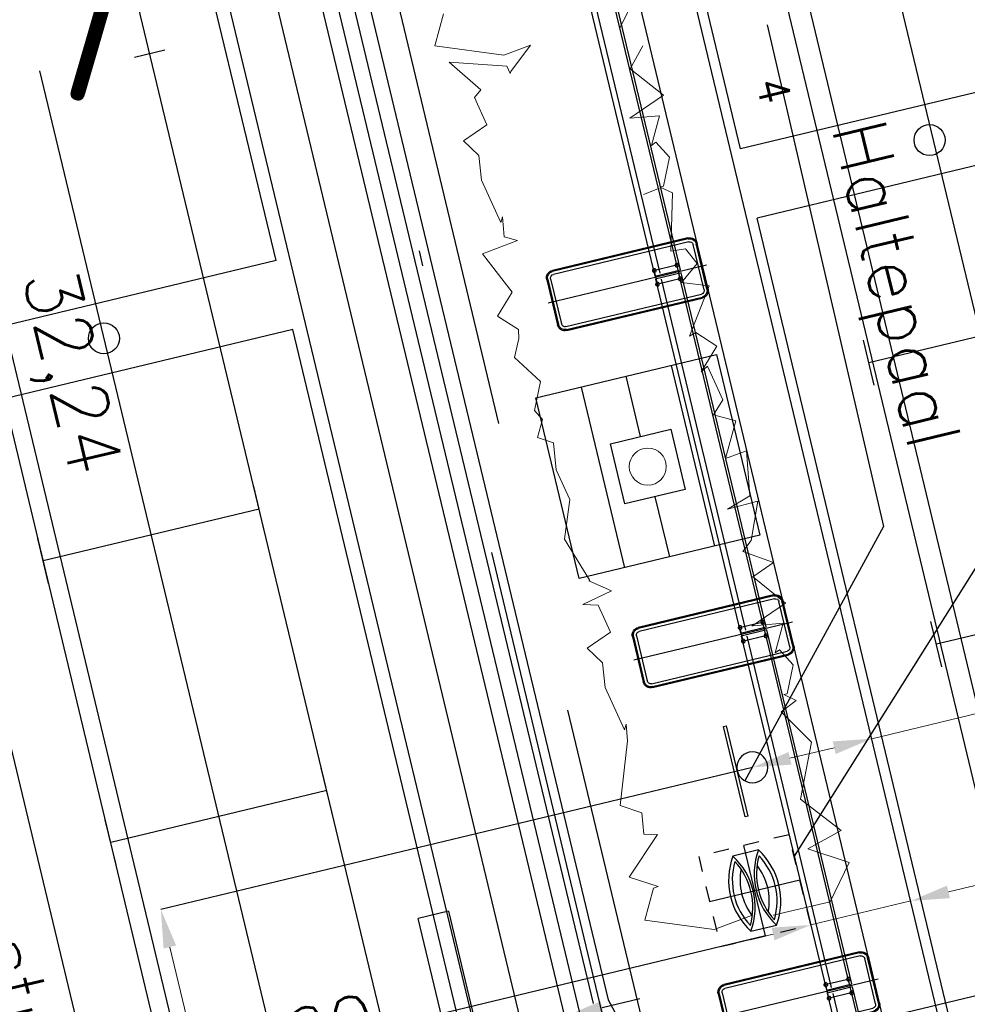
# Model space of a CAD drawing. Header units: millimetres. Extents: x 96940 to 101272, y 432237 to 434659.
# Tile 232 of 256: x 97309.81 to 97315.93, y 433508.38 to 433514.74. Entities that reach past the tile are written whole.
import ezdxf
from ezdxf.enums import TextEntityAlignment as Align

# ---------------------------------------------------------------- set-up
doc = ezdxf.new("R2010")
doc.units = ezdxf.units.MM
for name, pattern in [('CENTER', [35.225022, 22.015639, -4.403128, 4.403128, -4.403128]), ('DASHDOT', [25.4, 12.7, -6.35, 0, -6.35]), ('DASHED', [19.05, 12.7, -6.35])]:
    doc.linetypes.add(name, pattern=pattern)
for name, color, linetype in [('citadis', 7, 'Continuous'), ('NW_BOOM_LEIVORM', 3, 'Continuous'), ('NW_BOOMROOSTER_BGSV', 15, 'Continuous'), ('Ondergrond_Nieuw_IP', 8, 'Continuous'), ('R_BL_T_N_MAST', 7, 'Continuous'), ('R_BN_T_N_Citadis', 2, 'Continuous'), ('R_BN_T_N_Halte_Afvalbak_ 80_liter', 7, 'Continuous'), ('R_BN_T_N_Halte_Blindengeleidelijn', 9, 'Continuous'), ('R_BN_T_N_Halte_Geleidepad_Markering-maatvoering', 1, 'Continuous'), ('R_BN_T_N_Halte_Haltepaal', 7, 'Continuous'), ('R_BN_T_N_Halte_Hekwerk', 7, 'Continuous'), ('R_BN_T_N_Halte_Hekwerk over het hele perron', 7, 'Continuous'), ('R_BN_T_N_Halte_Perron', 7, 'Continuous'), ('R_BN_T_N_Halte_Perron-Maatvoering', 7, 'Continuous'), ('R_BN_T_N_Hartspoor', 1, 'CENTER'), ('R_BN_T_N_Kokersysteem_Coordinaten', 1, 'Continuous'), ('R_BN_T_N_Kokersysteem_laagspanning', 2, 'DASHED'), ('R_BN_T_N_Kokersysteem_signaal', 2, 'DASHDOT'), ('R_BN_T_N_Spoor', 3, 'Continuous'), ('R_BN_T_N_Thermietlassen', 7, 'Continuous'), ('R_BN_T_N_Verkanting_Maatvoering', 7, 'Continuous')]:
    doc.layers.add(name, color=color, linetype=linetype)
doc.layers.add('R_BN_T_N_Las', color=3, linetype='Continuous', lineweight=25)
doc.styles.add('ISO', font='iso.shx')
doc.styles.get("Standard").update_dxf_attribs({"font": 'romans.shx'})
doc.dimstyles.new('RET 1-500', dxfattribs={"dimtxt": 1, "dimasz": 1, "dimexe": 0.3, "dimexo": 0, "dimgap": 0.3, "dimtad": 1, "dimdec": 3, "dimzin": 1, "dimtxsty": 'Standard', "dimcen": 0, "dimclrd": 1, "dimclre": 1, "dimclrt": 7, "dimaunit": 2, "dimadec": 4, "dimazin": 0, "dimtfac": 1, "dimtdec": 3, "dimtofl": 0, "dimtmove": 0, "dimatfit": 0, "dimfxl": 1, "dimarcsym": 0})

# ---------------------------------------------------------------- blocks, each defined once
blk = doc.blocks.new('*U32')
at = {"layer": 'R_BN_T_N_Citadis', "color": 9, "linetype": 'Continuous'}
for p, q in [((-30.4476, 1.2), (-24.754, 1.2)), ((-24.754, -1.2), (-24.754, 1.2)), ((-24.2945, -1.2), (-24.2945, 1.2)), ((-24.2945, 1.2), (-18.5095, 1.2)), ((-30.4476, -1.2), (-24.754, -1.2)), ((-24.2945, -1.2), (-18.5095, -1.2))]:
    blk.add_line(p, q, dxfattribs=at)
at = {"layer": 'R_BN_T_N_Citadis', "color": 9}
for p, q in [((-27.8513, 0.7175), (-27.5513, 0.7175)), ((-27.7013, -0.7175), (-27.7013, 0.7175)), ((-25.9813, 0.7175), (-25.6813, 0.7175)), ((-25.8313, -0.7175), (-25.8313, 0.7175)), ((-27.8513, -0.7175), (-27.5513, -0.7175)), ((-25.9813, -0.7175), (-25.6813, -0.7175)), ((-30.1911, -1.1), (-28.6424, -1.1)), ((-28.6424, -1.3), (-28.6424, -1.1)), ((-28.6424, -1.3), (-30.1911, -1.3))]:
    blk.add_line(p, q, dxfattribs=at)
blk.add_circle((-24.5243, 0), 0.1, dxfattribs=at)
at = {"layer": 'R_BN_T_N_Citadis', "color": 9, "linetype": 'Continuous', "width": 0.933333}
blk.add_text('4', height=0.2, rotation=180, dxfattribs=at).set_placement((-23.8987, 0.9037), align=Align.MIDDLE_LEFT)
blk = doc.blocks.new('boomrooster model rijn 2')
at = {"color": 15, "linetype": 'ByBlock', "lineweight": -2, "ltscale": 0.5}
blk.add_line((97084.1739, 433637.3915), (97084.174, 433637.7912), dxfattribs=at)
for points in [[(97083.5734, 433636.591), (97083.5729, 433637.791), (97084.7729, 433637.7915), (97084.7734, 433636.5915), (97083.5734, 433636.591)], [(97083.9738, 433636.9917), (97083.974, 433637.3916), (97084.3738, 433637.3914), (97084.3737, 433636.9915)]]:
    blk.add_lwpolyline(points, close=True, dxfattribs=at)
for points in [[(97083.8743, 433636.591), (97083.8747, 433637.7915)], [(97084.4729, 433636.5914), (97084.4733, 433637.7914)], [(97084.1737, 433636.9916), (97084.1736, 433636.5912)]]:
    blk.add_lwpolyline(points, dxfattribs=at)
blk = doc.blocks.new('FUNDERINGSVOET_KLEIN')
at = {"layer": 'R_BN_T_N_Halte_Hekwerk over het hele perron', "color": 1, "ltscale": 0.5}
for p, q in [((-0.15, 0), (0.15, 0)), ((-0.2, -0.95), (-0.2, -0.05)), ((-0.193, -0.95), (-0.193, -0.05)), ((-0.1737, -0.95), (-0.1737, -0.05)), ((-0.15, -0.007), (0.15, -0.007)), ((-0.15, -0.0263), (0.15, -0.0263)), ((0.1737, -0.05), (0.1737, -0.95)), ((0.193, -0.05), (0.193, -0.95)), ((0.2, -0.05), (0.2, -0.95)), ((0.15, -0.9737), (-0.15, -0.9737)), ((0.15, -0.993), (-0.15, -0.993)), ((0.15, -1), (-0.15, -1))]:
    blk.add_line(p, q, dxfattribs=at)
at = {"layer": 'R_BN_T_N_Halte_Hekwerk over het hele perron', "color": 1, "ltscale": 0.1}
for p, q in [((0, 0.0269), (0, -1.0262)), ((-0.06, -0.16), (0.06, -0.16)), ((-0.045, -0.145), (-0.045, -0.325)), ((0.045, -0.145), (0.045, -0.325)), ((-0.06, -0.31), (0.06, -0.31))]:
    blk.add_line(p, q, dxfattribs=at)
for centre in [(-0.045, -0.16), (0.045, -0.16), (-0.045, -0.31), (0.045, -0.31)]:
    blk.add_circle(centre, 0.012, dxfattribs=at)
at = {"layer": 'R_BN_T_N_Halte_Hekwerk over het hele perron', "color": 1, "ltscale": 0.5}
for centre, radius, start, end in [((-0.15, -0.05), 0.05, 90, 180), ((-0.15, -0.05), 0.043, 90, 180), ((-0.15, -0.05), 0.0237, 90, 180), ((0.15, -0.05), 0.05, 0, 90), ((0.15, -0.05), 0.043, 0, 90), ((0.15, -0.05), 0.0237, 0, 90), ((-0.15, -0.95), 0.05, 180, 270), ((-0.15, -0.95), 0.043, 180, 270), ((-0.15, -0.95), 0.0237, 180, 270), ((0.15, -0.95), 0.05, 270, 0), ((0.15, -0.95), 0.043, 270, 0), ((0.15, -0.95), 0.0237, 270, 0)]:
    blk.add_arc(centre, radius, start, end, dxfattribs=at)
blk = doc.blocks.new('Afvalbak_80 liter')
at = {"layer": 'R_BN_T_N_Halte_Afvalbak_ 80_liter', "color": 1, "linetype": 'DASHDOT', "ltscale": 5}
for p, q in [((0, -0.3), (0, 0.3)), ((0.3, 0), (-0.3, 0))]:
    blk.add_line(p, q, dxfattribs=at)
at = {"layer": 'R_BN_T_N_Halte_Afvalbak_ 80_liter', "color": 1, "linetype": 'DASHED', "ltscale": 0.005}
blk.add_lwpolyline([(-0.3, -0.3), (0.3, -0.3), (0.3, 0.3), (-0.3, 0.3)], close=True, dxfattribs=at)
at = {"layer": 'R_BN_T_N_Halte_Afvalbak_ 80_liter'}
blk.add_lwpolyline([(0.2495, -0.085), (0.2495, 0.085, 0.302001), (-0.2505, 0.085), (-0.2505, -0.085, 0.302001)], format="xyb", close=True, dxfattribs=at)
for centre, radius, start, end in [((-0.0005, -0.2912), 0.4277, 60.16784, 119.83216), ((-0.0005, 0.4612), 0.4517, 236.39125, 303.60875), ((-0.0005, 0.4612), 0.4367, 240.84279, 299.15721), ((-0.0005, -0.2912), 0.3777, 65.71018, 114.28982), ((-0.0005, -0.4612), 0.4517, 56.39125, 123.60875), ((-0.0005, -0.4612), 0.4367, 60.84279, 119.15721), ((-0.0005, 0.2912), 0.3777, 245.71018, 294.28982), ((-0.0005, 0.2912), 0.4277, 240.16784, 299.83216)]:
    blk.add_arc(centre, radius, start, end, dxfattribs=at)
blk = doc.blocks.new('Haltepaal')
at = {"layer": 'R_BN_T_N_Halte_Haltepaal'}
for p, q in [((0.1, -0.3), (0.1, 0.3)), ((0.12, 0.3), (0.1, 0.3)), ((0.12, -0.3), (0.12, 0.3)), ((0.1, -0.3), (0.12, -0.3))]:
    blk.add_line(p, q, dxfattribs=at)
blk.add_circle((0, 0), 0.1, dxfattribs=at)
blk = doc.blocks.new('Las')
at = {"layer": 'R_BN_T_N_Las', "color": 7}
blk.add_line((-0.1, 0), (0.1, 0), dxfattribs=at)
blk = doc.blocks.new('Thermietlas')
at = {"layer": 'R_BN_T_N_Thermietlassen', "style": 'ISO'}
blk.add_text('T', height=1, dxfattribs=at).set_placement((-0.3131, -0.6106))
blk = doc.blocks.new('*D177')
at = {"layer": 'Defpoints', "color": 0, "transparency": 16777216}
for p in [(97296.6348, 433569.8182), (97251.8443, 433559.0453), (97321.432, 433466.7187)]:
    blk.add_point(p, dxfattribs=at)
at = {"layer": 'R_BN_T_N_Verkanting_Maatvoering', "color": 1, "lineweight": -2, "transparency": 16777216}
for p, q in [((97296.6348, 433569.8182), (97251.5526, 433558.9751)), ((97276.4076, 433456.9181), (97252.0781, 433558.073)), ((97321.432, 433466.7187), (97276.3498, 433455.8757))]:
    blk.add_line(p, q, dxfattribs=at)
at = {"layer": 'R_BN_T_N_Verkanting_Maatvoering', "color": 1, "transparency": 16777216}
for points in [[(97252.2402, 433558.112), (97251.9161, 433558.034), (97251.8443, 433559.0453)], [(97276.5696, 433456.9571), (97276.2455, 433456.8791), (97276.6414, 433455.9458)]]:
    blk.add_solid(points, dxfattribs=at)
at = {"layer": 'R_BN_T_N_Verkanting_Maatvoering', "color": 7, "transparency": 16777216, "insert": (97262.7953, 433517.6477), "char_height": 1, "attachment_point": 5, "rotation": 283.52372}
blk.add_mtext('In deze zone 1cm verkanting toepassen', dxfattribs=at)
blk = doc.blocks.new('*D296')
at = {"layer": 'Defpoints', "color": 0, "transparency": 16777216}
for p in [(97314.6304, 433508.8227), (97316.011, 433503.074), (97313.29, 433502.4205)]:
    blk.add_point(p, dxfattribs=at)
at = {"layer": 'R_BN_T_N_Halte_Perron-Maatvoering', "color": 1, "lineweight": -2, "transparency": 16777216}
for p, q in [((97314.6304, 433508.8227), (97311.9094, 433508.1692)), ((97316.011, 433503.074), (97313.29, 433502.4205))]:
    blk.add_line(p, q, dxfattribs=at)
at = {"layer": 'R_BN_T_N_Halte_Perron-Maatvoering', "color": 1, "lineweight": 9, "transparency": 16777216}
blk.add_line((97311.9678, 433507.9261), (97313.2316, 433502.6636), dxfattribs=at)
at = {"layer": 'R_BN_T_N_Halte_Perron-Maatvoering', "color": 1, "transparency": 16777216}
for points in [[(97312.0083, 433507.9358), (97311.9273, 433507.9164), (97311.9094, 433508.1692)], [(97313.2721, 433502.6733), (97313.1911, 433502.6539), (97313.29, 433502.4205)]]:
    blk.add_solid(points, dxfattribs=at)
at = {"layer": 'R_BN_T_N_Halte_Perron-Maatvoering', "color": 7, "transparency": 16777216, "insert": (97312.8768, 433505.4616), "char_height": 0.35, "attachment_point": 5, "rotation": 283.50383}
blk.add_mtext('5,91', dxfattribs=at)
blk = doc.blocks.new('*D297')
at = {"layer": 'Defpoints', "color": 0, "transparency": 16777216}
for p in [(97314.5453, 433509.911), (97316.1776, 433503.114), (97312.3563, 433502.1963)]:
    blk.add_point(p, dxfattribs=at)
at = {"layer": 'R_BN_T_N_Halte_Perron-Maatvoering', "color": 1, "lineweight": -2, "transparency": 16777216}
for p, q in [((97314.5453, 433509.911), (97310.724, 433508.9933)), ((97316.1776, 433503.114), (97312.3563, 433502.1963))]:
    blk.add_line(p, q, dxfattribs=at)
at = {"layer": 'R_BN_T_N_Halte_Perron-Maatvoering', "color": 1, "lineweight": 9, "transparency": 16777216}
blk.add_line((97310.7823, 433508.7502), (97312.2979, 433502.4394), dxfattribs=at)
at = {"layer": 'R_BN_T_N_Halte_Perron-Maatvoering', "color": 1, "transparency": 16777216}
for points in [[(97310.8228, 433508.76), (97310.7418, 433508.7405), (97310.724, 433508.9933)], [(97312.3384, 433502.4491), (97312.2574, 433502.4297), (97312.3563, 433502.1963)]]:
    blk.add_solid(points, dxfattribs=at)
at = {"layer": 'R_BN_T_N_Halte_Perron-Maatvoering', "color": 7, "transparency": 16777216, "insert": (97311.926, 433505.3083), "char_height": 0.35, "attachment_point": 5, "rotation": 283.50383}
blk.add_mtext('6,99', dxfattribs=at)
blk = doc.blocks.new('*D298')
at = {"layer": 'Defpoints', "color": 0, "transparency": 16777216}
for p in [(97315.5688, 433509.048), (97315.5688, 433509.048), (97314.9221, 433508.8927)]:
    blk.add_point(p, dxfattribs=at)
at = {"layer": 'R_BN_T_N_Halte_Perron-Maatvoering', "color": 1, "lineweight": 9, "transparency": 16777216}
for p, q in [((97315.8118, 433509.1064), (97318.2126, 433509.6829)), ((97314.9221, 433508.8927), (97315.5688, 433509.048)), ((97314.6791, 433508.8343), (97314.436, 433508.7759))]:
    blk.add_line(p, q, dxfattribs=at)
at = {"layer": 'R_BN_T_N_Halte_Perron-Maatvoering', "color": 1, "lineweight": -2, "transparency": 16777216}
for p, q in [((97315.5688, 433509.048), (97315.5688, 433509.048)), ((97314.9221, 433508.8927), (97314.9221, 433508.8927))]:
    blk.add_line(p, q, dxfattribs=at)
at = {"layer": 'R_BN_T_N_Halte_Perron-Maatvoering', "color": 1, "transparency": 16777216}
for points in [[(97315.8021, 433509.1469), (97315.8216, 433509.0659), (97315.5688, 433509.048)], [(97314.6693, 433508.8748), (97314.6888, 433508.7938), (97314.9221, 433508.8927)]]:
    blk.add_solid(points, dxfattribs=at)
at = {"layer": 'R_BN_T_N_Halte_Perron-Maatvoering', "color": 7, "transparency": 16777216, "insert": (97317.5248, 433509.8348), "char_height": 0.35, "attachment_point": 5, "rotation": 13.50383}
blk.add_mtext('0,67', dxfattribs=at)
blk = doc.blocks.new('*D299')
at = {"layer": 'Defpoints', "color": 0, "transparency": 16777216}
for p in [(97315.317, 433510.0964), (97315.317, 433510.0964), (97314.5453, 433509.911)]:
    blk.add_point(p, dxfattribs=at)
at = {"layer": 'R_BN_T_N_Halte_Perron-Maatvoering', "color": 1, "lineweight": 9, "transparency": 16777216}
for p, q in [((97315.317, 433510.0964), (97317.7595, 433510.6829)), ((97314.7884, 433509.9694), (97315.0739, 433510.038))]:
    blk.add_line(p, q, dxfattribs=at)
at = {"layer": 'R_BN_T_N_Halte_Perron-Maatvoering', "color": 1, "lineweight": -2, "transparency": 16777216}
for p, q in [((97315.317, 433510.0964), (97315.317, 433510.0964)), ((97314.5453, 433509.911), (97314.5453, 433509.911))]:
    blk.add_line(p, q, dxfattribs=at)
at = {"layer": 'R_BN_T_N_Halte_Perron-Maatvoering', "color": 1, "transparency": 16777216}
for points in [[(97315.0642, 433510.0785), (97315.0836, 433509.9975), (97315.317, 433510.0964)], [(97314.7787, 433510.0099), (97314.7982, 433509.9289), (97314.5453, 433509.911)]]:
    blk.add_solid(points, dxfattribs=at)
at = {"layer": 'R_BN_T_N_Halte_Perron-Maatvoering', "color": 7, "transparency": 16777216, "insert": (97317.0798, 433510.8368), "char_height": 0.35, "attachment_point": 5, "rotation": 13.50383}
blk.add_mtext('0,79', dxfattribs=at)
blk = doc.blocks.new('*D318')
at = {"layer": 'Defpoints', "color": 0, "transparency": 16777216}
for p in [(97307.9754, 433573.1282), (97332.3871, 433507.0067), (97324.3197, 433505.0693)]:
    blk.add_point(p, dxfattribs=at)
at = {"layer": 'R_BN_T_N_Halte_Perron-Maatvoering', "color": 1, "lineweight": -2, "transparency": 16777216}
for p, q in [((97307.9754, 433573.1282), (97316.0428, 433575.0655)), ((97324.3197, 433505.0693), (97332.3871, 433507.0067))]:
    blk.add_line(p, q, dxfattribs=at)
at = {"layer": 'R_BN_T_N_Halte_Perron-Maatvoering', "color": 1, "lineweight": 9, "transparency": 16777216}
blk.add_line((97316.1012, 433574.8225), (97332.3287, 433507.2498), dxfattribs=at)
at = {"layer": 'R_BN_T_N_Halte_Perron-Maatvoering', "color": 1, "transparency": 16777216}
for points in [[(97316.1417, 433574.8322), (97316.0606, 433574.8127), (97316.0428, 433575.0655)], [(97332.3692, 433507.2595), (97332.2882, 433507.24), (97332.3871, 433507.0067)]]:
    blk.add_solid(points, dxfattribs=at)
at = {"layer": 'R_BN_T_N_Halte_Perron-Maatvoering', "color": 7, "transparency": 16777216, "insert": (97324.0374, 433542.9531), "char_height": 0.35, "attachment_point": 5, "rotation": 283.50383}
blk.add_mtext('70.00', dxfattribs=at)
blk = doc.blocks.new('*D370')
at = {"layer": 'Defpoints', "color": 0, "transparency": 16777216}
for p in [(97311.1803, 433540.9402), (97320.0414, 433504.0419), (97317.6391, 433503.465)]:
    blk.add_point(p, dxfattribs=at)
at = {"layer": 'R_BN_T_N_Halte_Geleidepad_Markering-maatvoering', "color": 1, "lineweight": -2, "transparency": 16777216}
for p, q in [((97311.1803, 433540.9402), (97308.778, 433540.3633)), ((97308.8364, 433540.1202), (97317.5808, 433503.7081)), ((97320.0414, 433504.0419), (97317.6391, 433503.465))]:
    blk.add_line(p, q, dxfattribs=at)
at = {"layer": 'R_BN_T_N_Halte_Geleidepad_Markering-maatvoering', "color": 1, "transparency": 16777216}
for points in [[(97308.8769, 433540.1299), (97308.7959, 433540.1105), (97308.778, 433540.3633)], [(97317.6213, 433503.7178), (97317.5402, 433503.6983), (97317.6391, 433503.465)]]:
    blk.add_solid(points, dxfattribs=at)
at = {"layer": 'R_BN_T_N_Halte_Geleidepad_Markering-maatvoering', "color": 7, "transparency": 16777216, "insert": (97313.8365, 433520.62), "char_height": 0.35, "attachment_point": 5, "rotation": 283.50383}
blk.add_mtext('37,95', dxfattribs=at)
blk = doc.blocks.new('*D432')
at = {"layer": 'Defpoints', "color": 0, "transparency": 16777216}
for p in [(97305.8032, 433539.6489), (97313.3314, 433508.3007), (97310.9253, 433507.7229)]:
    blk.add_point(p, dxfattribs=at)
at = {"layer": 'R_BN_T_N_Halte_Geleidepad_Markering-maatvoering', "color": 1, "lineweight": -2, "transparency": 16777216}
for p, q in [((97305.8032, 433539.6489), (97303.397, 433539.071)), ((97303.4554, 433538.828), (97310.8669, 433507.966)), ((97313.3314, 433508.3007), (97310.9253, 433507.7229))]:
    blk.add_line(p, q, dxfattribs=at)
at = {"layer": 'R_BN_T_N_Halte_Geleidepad_Markering-maatvoering', "color": 1, "transparency": 16777216}
for points in [[(97303.4959, 433538.8377), (97303.4149, 433538.8182), (97303.397, 433539.071)], [(97310.9074, 433507.9757), (97310.8264, 433507.9562), (97310.9253, 433507.7229)]]:
    blk.add_solid(points, dxfattribs=at)
at = {"layer": 'R_BN_T_N_Halte_Geleidepad_Markering-maatvoering', "color": 7, "transparency": 16777216, "insert": (97310.1052, 433512.4581), "char_height": 0.35, "attachment_point": 5, "rotation": 283.50383}
blk.add_mtext('32,24', dxfattribs=at)
blk = doc.blocks.new('*D440')
at = {"layer": 'Defpoints', "color": 0, "transparency": 16777216}
for p in [(97313.3314, 433508.3007), (97312.7674, 433508.1653), (97312.7674, 433508.1653)]:
    blk.add_point(p, dxfattribs=at)
at = {"layer": 'R_BN_T_N_Halte_Geleidepad_Markering-maatvoering', "color": 1, "lineweight": -2, "transparency": 16777216}
for p, q in [((97313.5745, 433508.3591), (97313.8176, 433508.4175)), ((97313.3314, 433508.3007), (97312.7674, 433508.1653)), ((97313.3314, 433508.3007), (97313.3314, 433508.3007)), ((97312.7674, 433508.1653), (97312.7674, 433508.1653)), ((97312.5243, 433508.1069), (97311.0496, 433507.7527))]:
    blk.add_line(p, q, dxfattribs=at)
at = {"layer": 'R_BN_T_N_Halte_Geleidepad_Markering-maatvoering', "color": 1, "transparency": 16777216}
for points in [[(97313.5648, 433508.3996), (97313.5842, 433508.3186), (97313.3314, 433508.3007)], [(97312.5146, 433508.1474), (97312.5341, 433508.0664), (97312.7674, 433508.1653)]]:
    blk.add_solid(points, dxfattribs=at)
at = {"layer": 'R_BN_T_N_Halte_Geleidepad_Markering-maatvoering', "color": 7, "transparency": 16777216, "insert": (97311.6012, 433508.168), "char_height": 0.35, "attachment_point": 5, "rotation": 13.50383}
blk.add_mtext('0.60', dxfattribs=at)

msp = doc.modelspace()

# ---------------------------------------------------------------- hatches: boundary and pattern name
at = {"layer": 'Ondergrond_Nieuw_IP'}
h = msp.add_hatch(dxfattribs=at)
h.set_pattern_fill('DSV5_19', color=256, scale=0.5, style=0)
h.set_pattern_definition([(160.346175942, (0.4395, 0.23445), (-4.499999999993, 1.499999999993), [0.17415, -22.124953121]), (57.99461679, (0.1875, 1.10155), (4.49999999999, 7.500000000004), [0.221115, -13.929856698]), (139.76364169, (1.3761, 1.23405), (-9.000000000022, 7.499999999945), [0.1512, -25.392879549]), (90, (1.376, 1.0564), (-1.5, 9e-17), [0.177555, -1.322445]), (5.856013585, (1.15425, 0.498), (43.4999999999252, 4.5000000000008), [0.22965, -58.5772373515]), (102.200468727, (1.44735, 0.22275), (-7.4999999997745, 34.5000000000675), [0.3057, -56.4767796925]), (130.601294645, (0.94335, 0.3516), (-1.5, 1.5), [0.162, -13.667316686]), (114.44395478, (0.7676, 1.1074), (-1.499999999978, 3.00000000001), [0.2124, -17.9121689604]), (155.376435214, (0.67965, 1.3008), (-16.499999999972, 7.49999999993), [0.15465, -39.446486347]), (28.810793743, (1.1985, 0.9588), (13.499999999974, 7.499999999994), [0.202635, -34.0355016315]), (173.884496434, (0.6328, 0.8965), (-28.499999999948, 2.999999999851), [0.33, -41.910383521]), (157.166345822, (0.3339, 0.08763), (-17.99999999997, 7.500000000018), [0.19695, -30.726342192]), (11.309932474, (0.7207, 0.45117), (6, 1.5), [0.11951, -7.5290192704]), (17.878696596, (0.30465, 1.2891), (4.4999999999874, 1.500000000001), [0.24645, -48.6130424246]), (154.653824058, (1.1985, 0.9588), (-25.49999999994, 12.000000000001), [0.1866, -31.3490940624]), (175.601294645, (1.09575, 0.3399), (-1.499999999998, 4e-14), [0.15285, -19.4047572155]), (40.601294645, (0.6387, 0.8907), (1.499999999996, 1.5), [0.108045, -13.721271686]), (51.842773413, (1.03125, 1.04535), (10.499999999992, 13.500000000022), [0.3639, -26.342840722]), (72.255328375, (0.72075, 0.9609), (10.499999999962, 32.999999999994), [0.15375, -39.219464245]), (54.162347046, (0.33405, 0.087885), (7.499999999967, 10.499999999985), [0.18045, -33.124954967]), (69.44395478, (0.54495, 0.10547), (1.499999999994, 4.500000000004), [0.25035, -12.565655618]), (69.67686317, (1.09575, 0.3399), (10.4999999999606, 28.4999999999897), [0.16875, -43.0197901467]), (21.447736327, (1.16595, 0.11133), (7.499999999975, 3.0000000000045), [0.30255, -44.8222768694]), (9.46232221, (0.8847, 0.06445), (7.5, 1.5), [0.28515, -8.8389937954]), (51.709836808, (0.63285, 0.3399), (16.4999999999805, 21.000000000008), [0.14184, -36.1693153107]), (124.508522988, (0.3045, 0.9315), (-13.500000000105, 19.499999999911), [0.2064, -28.9183317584]), (47.489552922, (0.1524, 0.1641), (14.999999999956, 16.50000000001), [0.18255, -24.235680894]), (173.018942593, (0.88485, 0.064575), (-61.4999999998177, 7.500000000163), [0.33645, -73.712520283])])
h.paths.add_polyline_path([(97330.26984, 433506.62984), (97346.51407, 433510.53089), (97346.30391, 433511.40601), (97330.9348, 433507.71512), (97310.85477, 433591.32985, -0.0596941), (97309.22114, 433605.2962), (97308.95039, 433605.17041, -0.0039806), (97308.32141, 433604.88426, 0.0579611), (97309.97965, 433591.11969)])

# ---------------------------------------------------------------- linework, layer by layer
at = {"layer": 'NW_BOOM_LEIVORM', "color": 15, "linetype": 'Continuous', "lineweight": 13}
for p, q in [((97313.69136, 433514.69163), (97313.81349, 433514.94547)), ((97312.55019, 433514.78018), (97312.49305, 433514.57234)), ((97312.49305, 433514.57234), (97312.9406, 433514.51289)), ((97312.9406, 433514.51289), (97313.11129, 433514.57738)), ((97313.11129, 433514.57738), (97312.98433, 433514.40802)), ((97313.75618, 433514.4242), (97313.83711, 433514.57275)), ((97312.58558, 433514.468), (97312.95884, 433514.44148)), ((97312.7902, 433514.28946), (97312.58558, 433514.468)), ((97312.95884, 433514.44148), (97312.98156, 433514.39528)), ((97312.98433, 433514.40802), (97312.98156, 433514.39528)), ((97313.75618, 433514.4242), (97313.97065, 433514.2533)), ((97312.75027, 433514.23841), (97312.7902, 433514.28946)), ((97312.82891, 433514.06257), (97312.75027, 433514.23841)), ((97313.97065, 433514.2533), (97313.75346, 433514.10516)), ((97313.9445, 433514.12074), (97313.75346, 433514.10516)), ((97313.89301, 433513.92876), (97313.9445, 433514.12074)), ((97312.67922, 433513.95914), (97312.82891, 433514.06257)), ((97312.7783, 433513.86416), (97312.67922, 433513.95914)), ((97313.92235, 433513.95011), (97313.89301, 433513.92876)), ((97314.00958, 433513.85315), (97313.92235, 433513.95011)), ((97312.7783, 433513.86416), (97312.79506, 433513.70576)), ((97313.97158, 433513.6655), (97314.00958, 433513.85315)), ((97312.79506, 433513.70576), (97312.92111, 433513.43242)), ((97313.94452, 433513.65422), (97313.84212, 433513.61262)), ((97313.94965, 433513.65965), (97313.97158, 433513.6655)), ((97313.94965, 433513.65965), (97314.02854, 433513.62226)), ((97314.02854, 433513.62226), (97314.01803, 433513.24682)), ((97312.92111, 433513.43242), (97312.9309, 433513.4688)), ((97312.9309, 433513.4688), (97312.94136, 433513.3383)), ((97312.80127, 433513.22839), (97313.02754, 433513.31522)), ((97312.94136, 433513.3383), (97313.02754, 433513.31522)), ((97314.01803, 433513.24682), (97314.11316, 433513.26205)), ((97314.11316, 433513.26205), (97314.18932, 433513.1668)), ((97312.99357, 433512.98137), (97312.80127, 433513.22839)), ((97314.18932, 433513.1668), (97314.08845, 433513.04425)), ((97314.26612, 433513.02263), (97314.08845, 433513.04425)), ((97314.1398, 433512.6967), (97314.26612, 433513.02263)), ((97312.89937, 433512.82715), (97312.99357, 433512.98137)), ((97313.03506, 433512.73988), (97312.89937, 433512.82715)), ((97313.0377, 433512.68284), (97313.03506, 433512.73988)), ((97313.00848, 433512.55876), (97313.0377, 433512.68284)), ((97314.1398, 433512.6967), (97314.18042, 433512.71993)), ((97314.18042, 433512.71993), (97314.31611, 433512.63266)), ((97314.31611, 433512.63266), (97314.21519, 433512.46744)), ((97313.00848, 433512.55876), (97313.17592, 433512.4039)), ((97314.21519, 433512.46744), (97314.25449, 433512.50297)), ((97314.25449, 433512.50297), (97314.35366, 433512.28599)), ((97313.17592, 433512.4039), (97313.13792, 433512.21625)), ((97314.35366, 433512.28599), (97314.2952, 433512.18826)), ((97313.13792, 433512.21625), (97313.1903, 433512.15802)), ((97313.15654, 433512.04168), (97313.1903, 433512.15802)), ((97314.43756, 433512.15015), (97314.2952, 433512.18826)), ((97314.37214, 433511.90625), (97314.43756, 433512.15015)), ((97313.26, 433512.00864), (97313.15654, 433512.04168)), ((97313.26, 433512.00864), (97313.2786, 433511.83285)), ((97314.37214, 433511.90625), (97314.50832, 433511.95728)), ((97314.50832, 433511.95728), (97314.52992, 433511.66458)), ((97313.2786, 433511.83285), (97313.36636, 433511.64253)), ((97314.52992, 433511.66458), (97314.38384, 433511.58024)), ((97313.36636, 433511.64253), (97313.33167, 433511.38571)), ((97314.57996, 433511.63065), (97314.38384, 433511.58024)), ((97314.53829, 433511.37623), (97314.57996, 433511.63065)), ((97313.33167, 433511.38571), (97313.49488, 433511.11931)), ((97314.4833, 433511.30473), (97314.53829, 433511.37623)), ((97314.54562, 433511.14323), (97314.7601, 433510.97232)), ((97313.48989, 433511.11673), (97313.49488, 433511.11931)), ((97313.62808, 433510.78393), (97313.54944, 433510.95977)), ((97314.7601, 433510.97232), (97314.54291, 433510.82418)), ((97314.74367, 433510.8421), (97314.55263, 433510.82652)), ((97314.69218, 433510.65012), (97314.74367, 433510.8421)), ((97313.47839, 433510.6805), (97313.62808, 433510.78393)), ((97313.57747, 433510.58552), (97313.47839, 433510.6805)), ((97314.72152, 433510.67147), (97314.69218, 433510.65012)), ((97314.80875, 433510.57451), (97314.72152, 433510.67147)), ((97313.57747, 433510.58552), (97313.59423, 433510.42712)), ((97314.77075, 433510.38686), (97314.80875, 433510.57451)), ((97313.59423, 433510.42712), (97313.72028, 433510.15378)), ((97314.74882, 433510.38101), (97314.77075, 433510.38686)), ((97314.74882, 433510.38101), (97314.82771, 433510.34362)), ((97314.73218, 433510.26947), (97314.82771, 433510.34362)), ((97314.73218, 433510.26947), (97314.92747, 433510.07409)), ((97313.72028, 433510.15378), (97313.73007, 433510.19016)), ((97313.73007, 433510.19016), (97313.73878, 433510.08147)), ((97313.69032, 433509.66451), (97313.73878, 433510.08147)), ((97314.92747, 433510.07409), (97314.85548, 433509.70597)), ((97315.1196, 433509.50267), (97314.85548, 433509.70597)), ((97313.83175, 433509.61734), (97313.69032, 433509.66451)), ((97313.84392, 433509.47927), (97313.83175, 433509.61734)), ((97314.90316, 433509.38419), (97315.1196, 433509.50267)), ((97313.93306, 433509.47714), (97313.749, 433509.20092)), ((97313.93306, 433509.47714), (97313.84392, 433509.47927)), ((97315.17039, 433509.29639), (97314.90316, 433509.38419)), ((97315.04826, 433509.04255), (97315.17039, 433509.29639)), ((97313.749, 433509.20092), (97313.93688, 433509.14077)), ((97313.9071, 433509.1311), (97313.84996, 433508.92326)), ((97313.93688, 433509.14077), (97313.9071, 433509.1311)), ((97314.68075, 433508.95632), (97315.04826, 433509.04255)), ((97313.84996, 433508.92326), (97314.2975, 433508.86381)), ((97314.2975, 433508.86381), (97314.53867, 433508.95493))]:
    msp.add_line(p, q, dxfattribs=at)
for points in [[(97314.4833, 433511.30473), (97314.6825, 433511.23513), (97314.55535, 433511.14556)], [(97313.48989, 433511.11673), (97313.63474, 433511.05171), (97313.44942, 433510.96259), (97313.54944, 433510.95977)]]:
    msp.add_lwpolyline(points, dxfattribs=at)
msp.add_circle((97313.86973, 433511.85426), 0.11975, dxfattribs=at)
at = {"layer": 'R_BL_T_N_MAST', "color": 7, "linetype": 'DASHED', "ltscale": 10}
msp.add_line((97320.49275, 433509.5175), (97304.91077, 433505.7755), dxfattribs=at)
at = {"layer": 'R_BN_T_N_Halte_Blindengeleidelijn', "ltscale": 0.01}
for p, q in [((97306.09486, 433539.71893), (97313.61389, 433508.40916)), ((97305.80315, 433539.64888), (97313.3314, 433508.3007)), ((97305.90039, 433539.67223), (97313.42864, 433508.32405)), ((97305.99762, 433539.69558), (97313.51665, 433508.38581)), ((97313.61389, 433508.40916), (97314.95175, 433505.94551))]:
    msp.add_line(p, q, dxfattribs=at)
at = {"layer": 'R_BN_T_N_Halte_Geleidepad_Markering-maatvoering', "color": 1}
for p, q in [((97314.64197, 433514.70791), (97315.39293, 433511.46806)), ((97316.71191, 433512.35643), (97314.8156, 433509.33635)), ((97315.39293, 433511.46806), (97314.49753, 433509.82321))]:
    msp.add_line(p, q, dxfattribs=at)
at = {"layer": 'R_BN_T_N_Halte_Hekwerk', "color": 7}
for p, q in [((97314.06365, 433513.1313), (97313.51899, 433515.39932)), ((97313.4023, 433515.3713), (97313.94697, 433513.10328)), ((97313.95627, 433513.06453), (97314.50094, 433510.79651)), ((97314.61762, 433510.82454), (97314.07296, 433513.09255)), ((97314.51024, 433510.75776), (97315.05491, 433508.48975)), ((97315.17159, 433508.51777), (97314.62693, 433510.78578)), ((97315.72556, 433506.211), (97315.1809, 433508.47901)), ((97315.06421, 433508.45099), (97315.60888, 433506.18298))]:
    msp.add_line(p, q, dxfattribs=at)
for points in [[(97314.08057, 433513.12508), (97313.53124, 433515.41255), (97313.36594, 433515.37285), (97313.91527, 433513.08539)], [(97314.63454, 433510.81832), (97314.08521, 433513.10578), (97313.91991, 433513.06608), (97314.46924, 433510.77862)], [(97315.18851, 433508.51155), (97314.63918, 433510.79901), (97314.47388, 433510.75931), (97315.02321, 433508.47185)], [(97315.74248, 433506.20478), (97315.19315, 433508.49224), (97315.02785, 433508.45254), (97315.57718, 433506.16508)]]:
    msp.add_lwpolyline(points, close=True, dxfattribs=at)
at = {"layer": 'R_BN_T_N_Halte_Perron'}
for p, q in [((97316.9493, 433503.29931), (97300.605, 433571.35817)), ((97316.60898, 433503.21758), (97300.26467, 433571.27644)), ((97314.39201, 433502.68518), (97298.04771, 433570.74403)), ((97314.1003, 433502.61512), (97297.756, 433570.67398))]:
    msp.add_line(p, q, dxfattribs=at)
at = {"layer": 'R_BN_T_N_Hartspoor', "ltscale": 0.5}
for p, q in [((97289.3774, 433600.03869), (97327.05051, 433443.16514)), ((97324.95742, 433475.47727), (97296.44493, 433594.20539))]:
    msp.add_line(p, q, dxfattribs=at)
at = {"layer": 'R_BN_T_N_Kokersysteem_laagspanning', "ltscale": 0.3}
msp.add_line((97298.69003, 433571.41263), (97315.24502, 433502.38147), dxfattribs=at)
at = {"layer": 'R_BN_T_N_Kokersysteem_signaal', "color": 2, "linetype": 'DASHDOT', "ltscale": 0.3}
msp.add_line((97298.45665, 433571.35666), (97315.01163, 433502.3255), dxfattribs=at)
at = {"layer": 'R_BN_T_N_Spoor'}
for p, q in [((97298.82354, 433581.22798), (97322.48681, 433482.69242)), ((97327.74817, 433443.33269), (97295.6627, 433576.93893)), ((97326.35284, 433442.9976), (97294.26737, 433576.60384))]:
    msp.add_line(p, q, dxfattribs=at)

# ---------------------------------------------------------------- block references
at = {"layer": 'citadis', "color": 3, "linetype": 'Continuous', "ltscale": 0.05, "rotation": 103.5038322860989}
for p in [(97309.96335, 433537.81028), (97304.62918, 433536.52918)]:
    msp.add_blockref('*U32', p, dxfattribs=at)
at = {"layer": 'NW_BOOMROOSTER_BGSV', "rotation": 193.4794364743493}
msp.add_blockref('boomrooster model rijn 2', (90644.47541, 877833.88826), dxfattribs=at)
at = {"layer": 'R_BN_T_N_Halte_Haltepaal', "color": 0, "linetype": 'ByBlock', "lineweight": -2, "ltscale": 0.05, "xscale": -1, "rotation": 13.48456349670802}
msp.add_blockref('Haltepaal', (97314.54534, 433509.91104), dxfattribs=at)
at = {"layer": 'R_BN_T_N_Halte_Hekwerk', "color": 7, "rotation": 283.503832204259}
msp.add_blockref('Afvalbak_80 liter', (97314.56038, 433509.11436), dxfattribs=at)
at = {"layer": 'R_BN_T_N_Halte_Hekwerk over het hele perron', "xscale": -1, "rotation": 283.5038322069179}
for p in [(97314.2239, 433513.14922), (97314.77787, 433510.84245), (97315.33184, 433508.53568)]:
    msp.add_blockref('FUNDERINGSVOET_KLEIN', p, dxfattribs=at)
at = {"layer": 'R_BN_T_N_Las', "color": 0, "linetype": 'ByBlock', "lineweight": -2, "rotation": 13.50383220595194}
msp.add_blockref('Las', (97310.65185, 433514.523), dxfattribs=at)
at = {"layer": 'R_BN_T_N_Thermietlassen', "color": 0, "linetype": 'ByBlock', "rotation": 343.8}
for p in [(97310.30538, 433514.81973), (97309.54947, 433514.74314)]:
    msp.add_blockref('Thermietlas', p, dxfattribs=at)

# ---------------------------------------------------------------- texts
at = {"layer": 'R_BN_T_N_Halte_Geleidepad_Markering-maatvoering', "color": 7, "insert": (97315.42145, 433513.0228), "char_height": 0.35, "attachment_point": 5, "rotation": 283.503832}
msp.add_mtext('Haltepaal', dxfattribs=at)
at = {"layer": 'R_BN_T_N_Halte_Perron-Maatvoering', "color": 7, "insert": (97309.71156, 433508.60451), "char_height": 0.35, "attachment_point": 5, "rotation": 283.446133}
msp.add_mtext('Stopstreep', dxfattribs=at)

# ---------------------------------------------------------------- dimensions: what is measured, and where the dimension line sits
at = {"layer": 'R_BN_T_N_Halte_Geleidepad_Markering-maatvoering', "color": 1}
for base, p1, p2, picture, middle in [((97317.63914, 433503.46497), (97311.18027, 433540.94019), (97320.04139, 433504.04187), '*D370', (97313.53665, 433520.54805)), ((97310.92527, 433507.72287), (97305.80315, 433539.64888), (97313.3314, 433508.3007), '*D432', (97309.80539, 433512.38615))]:
    dim = msp.add_linear_dim(base=base, p1=p1, p2=p2, angle=283.503832, dimstyle='RET 1-500', override={"dimtxt": 0.35, "dimasz": 0.25, "dimexe": 0, "dimgap": 0.1, "dimdec": 2, "dimzin": 0, "dimtofl": 1, "dimatfit": 2}, dxfattribs=at)
    dim.commit()
    dim.dimension.update_dxf_attribs({"geometry": picture, "text_midpoint": middle, "dimtype": 161})
dim = msp.add_linear_dim(base=(97312.76744, 433508.16526), p1=(97313.3314, 433508.3007), p2=(97312.76744, 433508.16526), angle=193.503832, text='0.60', dimstyle='RET 1-500', override={"dimtxt": 0.35, "dimasz": 0.25, "dimexe": 0, "dimgap": 0.1, "dimdec": 2, "dimzin": 0, "dimtofl": 1, "dimatfit": 2}, dxfattribs=at)
dim.commit()
dim.dimension.update_dxf_attribs({"geometry": '*D440', "text_midpoint": (97311.66544, 433507.90062), "dimtype": 161})
at = {"layer": 'R_BN_T_N_Halte_Perron-Maatvoering'}
dim = msp.add_linear_dim(base=(97332.38708, 433507.00668), p1=(97307.97544, 433573.12818), p2=(97324.31974, 433505.06932), angle=283.503832, text='70.00', dimstyle='RET 1-500', override={"dimtxt": 0.35, "dimasz": 0.25, "dimexe": 0, "dimgap": 0.1, "dimdec": 2, "dimzin": 0, "dimtofl": 1, "dimatfit": 2, "dimlwd": 9}, dxfattribs=at)
dim.commit()
dim.dimension.update_dxf_attribs({"geometry": '*D318', "text_midpoint": (97323.76999, 433542.88888), "dimtype": 161})
for base, p1, p2, angle, picture, middle in [((97315.31699, 433510.09635), (97314.54534, 433509.91104), (97315.31699, 433510.09635), 13.503832, '*D299', (97317.15182, 433510.53699)), ((97315.56875676, 433509.04798773), (97314.92214115, 433508.89270331), (97315.56875676, 433509.04798773), 13.5038322, '*D298', (97317.59678124, 433509.53501679)), ((97312.35626, 433502.19629), (97314.54534, 433509.91104), (97316.17765, 433503.114), 283.503832, '*D297', (97311.62621, 433505.23626)), ((97313.28996, 433502.42052), (97314.63043, 433508.82265), (97316.01098, 433503.07397), 283.503832, '*D296', (97312.57695, 433505.38957))]:
    dim = msp.add_linear_dim(base=base, p1=p1, p2=p2, angle=angle, dimstyle='RET 1-500', override={"dimtxt": 0.35, "dimasz": 0.25, "dimexe": 0, "dimgap": 0.1, "dimdec": 2, "dimzin": 0, "dimtofl": 1, "dimatfit": 2, "dimlwd": 9}, dxfattribs=at)
    dim.commit()
    dim.dimension.update_dxf_attribs({"geometry": picture, "text_midpoint": middle, "dimtype": 161})
at = {"layer": 'R_BN_T_N_Verkanting_Maatvoering'}
dim = msp.add_linear_dim(base=(97251.84429, 433559.04529), p1=(97321.43199, 433466.71869), p2=(97296.63485, 433569.81816), angle=103.523723, text='In deze zone 1cm verkanting toepassen', dimstyle='RET 1-500', override={"dimdec": 0, "dimtofl": 1}, dxfattribs=at)
dim.commit()
dim.dimension.update_dxf_attribs({"geometry": '*D177', "text_midpoint": (97261.85547, 433517.42168), "dimtype": 161})

# ---------------------------------------------------------------- leaders
at = {"layer": 'R_BN_T_N_Kokersysteem_Coordinaten', "color": 7, "annotation_type": 0, "has_hookline": 1, "hookline_direction": 1, "text_width": 5.35714}
msp.add_leader([(97312.66864, 433503.05228), (97299.08754, 433511.84956), (97298.58754, 433511.84956)], dimstyle='RET 1-500', override={"dimasz": 0.5, "dimexe": 0, "dimzin": 0, "dimtofl": 1, "dimatfit": 2}, dxfattribs=at)

doc.saveas('drawing.dxf')
